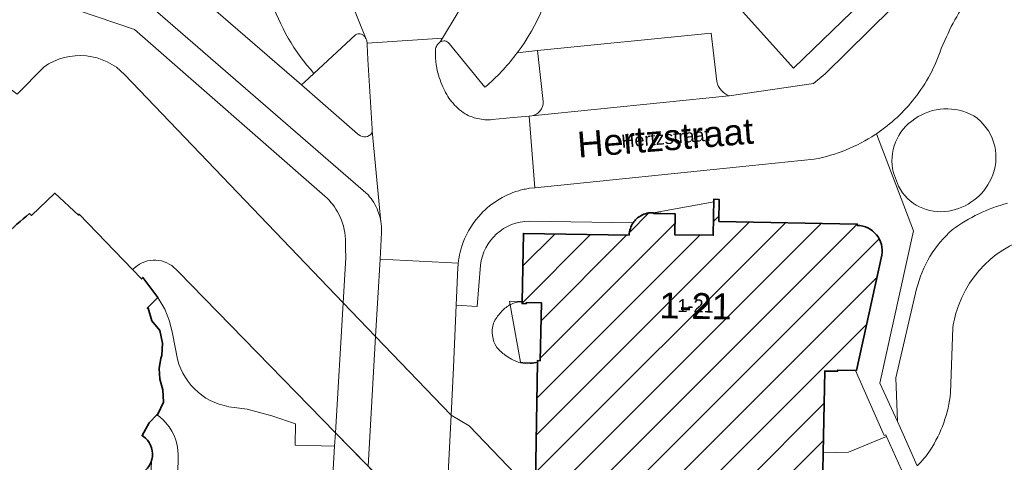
# Model space of a CAD drawing. Header units: metres. Extents: x 124322 to 125871, y 483990 to 485142.
# Tile 20 of 61: x 124596 to 124672, y 484523 to 484557. Entities that reach past the tile are written whole.
import ezdxf
from ezdxf.enums import TextEntityAlignment as Align

# ---------------------------------------------------------------- set-up
doc = ezdxf.new("R2010")
doc.units = ezdxf.units.M
for name, color, linetype, lineweight in [('00_GEO_Arcering', 252, 'Continuous', 15), ('B-RO-KW-KUNSTWERK_DEK-GV', 7, 'Continuous', 18), ('B-RO-OG-BEBOUWING-GV', 7, 'Continuous', 35), ('B-RO-OG-BEBOUWING-T18', 7, 'Continuous', 18), ('B-RO-OG-BEBOUWING-T18 @ 0.5', 7, 'Continuous', 18), ('B-RO-OG-BEBOUWING-T18 @ 1', 7, 'Continuous', 18), ('B-RO-OG-BEBOUWING_LUIFEL-GV', 7, 'Continuous', 18), ('B-RO-OG-BEBOUWING_TRAP-GV', 7, 'Continuous', 18), ('B-RO-OG-TERREIN_CULTUURSCHEIDING-GV', 7, 'Continuous', 0), ('B-RO-OG-TERREIN_ERF-GV', 7, 'Continuous', 0), ('B-RO-OG-TERREIN_ONBEGROEID-GV', 7, 'Continuous', 0), ('B-RO-OG-TOPOGRAFIE-T18', 7, 'Continuous', 18), ('B-RO-OG-TOPOGRAFIE-T18 @ 0.5', 7, 'Continuous', 18), ('B-RO-OG-TOPOGRAFIE-T18 @ 1', 7, 'Continuous', 18), ('B-RO-OG-WATER-GV', 151, 'Continuous', 13), ('B-RO-VH-VERHARDING_OPEN-GV', 7, 'Continuous', 9)]:
    doc.layers.add(name, color=color, linetype=linetype, lineweight=lineweight)
doc.styles.add('IBstijl', font='arial.ttf', dxfattribs={"height": 2})
pattern_1 = [(45, (0, 0), (-1.414213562, 1.414213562), [])]

# ---------------------------------------------------------------- blocks, each defined once
blk = doc.blocks.new('*U154')
at = {"layer": 'B-RO-OG-TOPOGRAFIE-T18 @ 0.5', "style": 'IBstijl'}
blk.add_text('Hertzstraat', height=1, rotation=4.6, dxfattribs=at).set_placement((124646.24, 484548.327), align=Align.MIDDLE)
at = {"layer": 'B-RO-OG-TOPOGRAFIE-T18 @ 1', "style": 'IBstijl'}
blk.add_text('Hertzstraat', height=2, rotation=4.6, dxfattribs=at).set_placement((124646.24, 484548.327), align=Align.MIDDLE)
blk = doc.blocks.new('*U438')
at = {"layer": 'B-RO-OG-BEBOUWING-T18 @ 0.5', "style": 'IBstijl'}
blk.add_text('1-21', height=1, rotation=-1, dxfattribs=at).set_placement((124648.574, 484535.336), align=Align.MIDDLE)
at = {"layer": 'B-RO-OG-BEBOUWING-T18 @ 1', "style": 'IBstijl'}
blk.add_text('1-21', height=2, rotation=-1, dxfattribs=at).set_placement((124648.574, 484535.336), align=Align.MIDDLE)

msp = doc.modelspace()

# ---------------------------------------------------------------- hatches: boundary and pattern name
at = {"layer": '00_GEO_Arcering'}
h = msp.add_hatch(dxfattribs=at)
h.set_pattern_fill('BEBOUWING', color=256)
h.set_pattern_definition(pattern_1)
h.paths.add_polyline_path([(124662.983, 484539.244, 0.217769), (124662.568, 484540.829, 0.220775), (124661.076, 484541.55), (124661.079, 484541.651), (124650.386, 484541.865), (124650.4, 484543.556), (124649.979, 484543.574), (124649.977, 484543.373), (124649.977, 484543.373), (124649.945, 484540.793), (124646.963, 484540.83), (124646.983, 484542.456), (124645.337, 484542.48), (124645.329, 484542.534, 0.144491), (124644.345, 484542.304, 0.11589), (124643.746, 484541.747, 0.071096), (124643.529, 484541.307, 0.07714), (124643.441, 484540.788), (124635.253, 484540.929), (124635.161, 484535.744), (124635.158, 484535.498), (124635.469, 484535.494), (124635.471, 484535.574), (124636.658, 484535.548), (124636.557, 484531.081), (124636.346, 484531.086), (124636.343, 484530.952), (124636.158, 484520.174), (124642.76, 484520.063), (124642.811, 484521.541), (124651.761, 484521.378), (124651.739, 484519.887), (124651.926, 484519.885), (124651.926, 484519.884), (124658.367, 484519.776), (124658.447, 484523.953), (124658.569, 484530.277), (124659.562, 484530.263), (124659.571, 484530.361), (124660.933, 484530.325), (124661.022, 484530.324)])
h = msp.add_hatch(dxfattribs=at)
h.set_pattern_fill('BEBOUWING', color=256)
h.set_pattern_definition(pattern_1)
h.paths.add_polyline_path([(124645.337, 484542.48), (124645.329, 484542.534)])
h.paths.add_polyline_path([(124645.337, 484542.48), (124646.983, 484542.456)])
h.paths.add_polyline_path([(124646.983, 484542.456), (124646.963, 484540.83)])
h.paths.add_polyline_path([(124649.945, 484540.793), (124646.963, 484540.83)])
h.paths.add_polyline_path([(124649.945, 484540.793), (124649.979, 484543.574)])
h.paths.add_polyline_path([(124649.979, 484543.574), (124650.4, 484543.556)])
h.paths.add_polyline_path([(124650.4, 484543.556), (124650.386, 484541.865)])
h.paths.add_polyline_path([(124661.079, 484541.651), (124650.386, 484541.865)])
h.paths.add_polyline_path([(124661.076, 484541.55), (124661.079, 484541.651)])
h = msp.add_hatch(dxfattribs=at)
h.set_pattern_fill('BEBOUWING', color=256)
h.set_pattern_definition(pattern_1)
h.paths.add_polyline_path([(124645.337, 484542.48), (124645.329, 484542.534)])
h.paths.add_polyline_path([(124645.337, 484542.48), (124646.983, 484542.456)])
h.paths.add_polyline_path([(124646.983, 484542.456), (124646.963, 484540.83)])
h.paths.add_polyline_path([(124649.945, 484540.793), (124646.963, 484540.83)])
h.paths.add_polyline_path([(124649.945, 484540.793), (124649.979, 484543.574)])
h.paths.add_polyline_path([(124649.979, 484543.574), (124650.4, 484543.556)])
h.paths.add_polyline_path([(124650.4, 484543.556), (124650.386, 484541.865)])
h.paths.add_polyline_path([(124661.079, 484541.651), (124650.386, 484541.865)])
h.paths.add_polyline_path([(124661.076, 484541.55), (124661.079, 484541.651)])
h = msp.add_hatch(dxfattribs=at)
h.set_pattern_fill('BEBOUWING', color=256)
h.set_pattern_definition(pattern_1)
h.paths.add_polyline_path([(124645.337, 484542.48), (124645.329, 484542.534)])
h.paths.add_polyline_path([(124645.337, 484542.48), (124646.983, 484542.456)])
h.paths.add_polyline_path([(124646.983, 484542.456), (124646.963, 484540.83)])
h.paths.add_polyline_path([(124649.945, 484540.793), (124646.963, 484540.83)])
h.paths.add_polyline_path([(124649.945, 484540.793), (124649.979, 484543.574)])
h.paths.add_polyline_path([(124649.979, 484543.574), (124650.4, 484543.556)])
h.paths.add_polyline_path([(124650.4, 484543.556), (124650.386, 484541.865)])
h.paths.add_polyline_path([(124661.079, 484541.651), (124650.386, 484541.865)])
h.paths.add_polyline_path([(124661.076, 484541.55), (124661.079, 484541.651)])
h = msp.add_hatch(dxfattribs=at)
h.set_pattern_fill('BEBOUWING', color=256)
h.set_pattern_definition(pattern_1)
h.paths.add_polyline_path([(124661.079, 484541.651), (124661.076, 484541.55)])
h.paths.add_polyline_path([(124661.079, 484541.651), (124650.386, 484541.865)])
h.paths.add_polyline_path([(124650.386, 484541.865), (124650.4, 484543.556)])
h.paths.add_polyline_path([(124649.979, 484543.574), (124650.4, 484543.556)])
h.paths.add_polyline_path([(124649.979, 484543.574), (124649.945, 484540.793)])
h.paths.add_polyline_path([(124649.945, 484540.793), (124646.963, 484540.83)])
h.paths.add_polyline_path([(124646.963, 484540.83), (124646.983, 484542.456)])
h.paths.add_polyline_path([(124645.337, 484542.48), (124646.983, 484542.456)])
h.paths.add_polyline_path([(124645.329, 484542.534), (124645.337, 484542.48)])
h = msp.add_hatch(dxfattribs=at)
h.set_pattern_fill('BEBOUWING', color=256)
h.set_pattern_definition(pattern_1)
h.paths.add_polyline_path([(124661.079, 484541.651), (124661.076, 484541.55)])
h.paths.add_polyline_path([(124661.079, 484541.651), (124650.386, 484541.865)])
h.paths.add_polyline_path([(124650.386, 484541.865), (124650.4, 484543.556)])
h.paths.add_polyline_path([(124649.979, 484543.574), (124650.4, 484543.556)])
h.paths.add_polyline_path([(124649.979, 484543.574), (124649.945, 484540.793)])
h.paths.add_polyline_path([(124649.945, 484540.793), (124646.963, 484540.83)])
h.paths.add_polyline_path([(124646.963, 484540.83), (124646.983, 484542.456)])
h.paths.add_polyline_path([(124645.337, 484542.48), (124646.983, 484542.456)])
h.paths.add_polyline_path([(124645.329, 484542.534), (124645.337, 484542.48)])
h = msp.add_hatch(dxfattribs=at)
h.set_pattern_fill('BEBOUWING', color=256)
h.set_pattern_definition(pattern_1)
h.paths.add_polyline_path([(124645.337, 484542.48), (124645.329, 484542.534)])
h.paths.add_polyline_path([(124645.337, 484542.48), (124646.983, 484542.456)])
h.paths.add_polyline_path([(124646.983, 484542.456), (124646.963, 484540.83)])
h.paths.add_polyline_path([(124649.945, 484540.793), (124646.963, 484540.83)])
h.paths.add_polyline_path([(124649.945, 484540.793), (124649.979, 484543.574)])
h.paths.add_polyline_path([(124649.979, 484543.574), (124650.4, 484543.556)])
h.paths.add_polyline_path([(124650.4, 484543.556), (124650.386, 484541.865)])
h.paths.add_polyline_path([(124661.079, 484541.651), (124650.386, 484541.865)])
h.paths.add_polyline_path([(124661.076, 484541.55), (124661.079, 484541.651)])
h = msp.add_hatch(dxfattribs=at)
h.set_pattern_fill('BEBOUWING', color=256)
h.set_pattern_definition(pattern_1)
h.paths.add_polyline_path([(124661.079, 484541.651), (124661.076, 484541.55)])
h.paths.add_polyline_path([(124661.079, 484541.651), (124650.386, 484541.865)])
h.paths.add_polyline_path([(124650.386, 484541.865), (124650.4, 484543.556)])
h.paths.add_polyline_path([(124649.979, 484543.574), (124650.4, 484543.556)])
h.paths.add_polyline_path([(124649.979, 484543.574), (124649.945, 484540.793)])
h.paths.add_polyline_path([(124649.945, 484540.793), (124646.963, 484540.83)])
h.paths.add_polyline_path([(124646.963, 484540.83), (124646.983, 484542.456)])
h.paths.add_polyline_path([(124645.337, 484542.48), (124646.983, 484542.456)])
h.paths.add_polyline_path([(124645.329, 484542.534), (124645.337, 484542.48)])
h = msp.add_hatch(dxfattribs=at)
h.set_pattern_fill('BEBOUWING', color=256)
h.set_pattern_definition(pattern_1)
h.paths.add_polyline_path([(124661.079, 484541.651), (124661.076, 484541.55)])
h.paths.add_polyline_path([(124661.079, 484541.651), (124650.386, 484541.865)])
h.paths.add_polyline_path([(124650.386, 484541.865), (124650.4, 484543.556)])
h.paths.add_polyline_path([(124649.979, 484543.574), (124650.4, 484543.556)])
h.paths.add_polyline_path([(124649.979, 484543.574), (124649.945, 484540.793)])
h.paths.add_polyline_path([(124649.945, 484540.793), (124646.963, 484540.83)])
h.paths.add_polyline_path([(124646.963, 484540.83), (124646.983, 484542.456)])
h.paths.add_polyline_path([(124645.337, 484542.48), (124646.983, 484542.456)])
h.paths.add_polyline_path([(124645.329, 484542.534), (124645.337, 484542.48)])
h = msp.add_hatch(dxfattribs=at)
h.set_pattern_fill('BEBOUWING', color=256)
h.set_pattern_definition(pattern_1)
h.paths.add_polyline_path([(124660.933, 484530.325), (124661.022, 484530.324)])
h.paths.add_polyline_path([(124662.983, 484539.244), (124661.022, 484530.324)])
h = msp.add_hatch(dxfattribs=at)
h.set_pattern_fill('BEBOUWING', color=256)
h.set_pattern_definition(pattern_1)
h.paths.add_polyline_path([(124662.983, 484539.244), (124661.022, 484530.324)])
h.paths.add_polyline_path([(124660.933, 484530.325), (124661.022, 484530.324)])

# ---------------------------------------------------------------- linework, layer by layer
at = {"layer": 'B-RO-KW-KUNSTWERK_DEK-GV'}
msp.add_lwpolyline([(124623.823, 484532.951), (124621.313, 484535.568), (124620.715, 484525.512), (124629.165, 484516.858), (124629.668, 484526.856)], close=True, dxfattribs=at)
at = {"layer": 'B-RO-OG-BEBOUWING-GV'}
for points in [[(124606.021, 484525.089), (124605.877, 484525.208), (124605.757, 484525.288), (124606.305, 484526.264), (124606.91, 484526.89), (124606.968, 484526.95), (124607.427, 484527.864), (124607.379, 484528.82), (124607.146, 484529.66), (124607.089, 484530.482), (124607.202, 484531.269), (124607.278, 484531.483), (124607.337, 484532.448), (124607.145, 484533.42), (124606.521, 484534.178), (124606.233, 484535.157), (124606.166, 484535.137), (124606.991, 484535.977), (124605.819, 484537.531), (124605.725, 484537.415), (124605.024, 484538.144), (124600.899, 484542.416), (124600.837, 484542.349), (124599.008, 484544.044), (124597.212, 484542.32), (124597.062, 484542.479)], [(124661.076, 484541.55), (124661.079, 484541.651), (124650.386, 484541.865), (124650.4, 484543.556), (124649.979, 484543.574), (124649.945, 484540.793), (124646.963, 484540.83), (124646.983, 484542.456), (124645.337, 484542.48), (124645.329, 484542.534)], [(124643.441, 484540.788), (124635.253, 484540.929), (124635.159, 484535.645), (124635.158, 484535.498), (124635.469, 484535.494), (124635.471, 484535.574), (124636.658, 484535.548), (124636.557, 484531.081), (124636.346, 484531.086), (124636.343, 484530.952), (124636.158, 484520.174), (124642.76, 484520.063), (124642.811, 484521.541), (124651.761, 484521.378), (124651.739, 484519.887), (124658.367, 484519.776), (124658.447, 484523.953), (124658.569, 484530.277), (124659.562, 484530.263), (124659.571, 484530.361), (124660.933, 484530.325), (124661.022, 484530.324), (124662.983, 484539.244)], [(124606.495, 484523.351), (124606.521, 484523.445)]]:
    msp.add_lwpolyline(points, dxfattribs=at)
for points in [[(124597.062, 484542.479, 0.045904), (124593.396, 484538.869)], [(124644.345, 484542.304, 0.11589), (124643.746, 484541.747)], [(124645.329, 484542.534, 0.144491), (124644.345, 484542.304)], [(124643.529, 484541.307, 0.07714), (124643.441, 484540.788)], [(124643.746, 484541.747, 0.071096), (124643.529, 484541.307)], [(124662.568, 484540.829, 0.220775), (124661.076, 484541.55)], [(124662.983, 484539.244, 0.217769), (124662.568, 484540.829)], [(124606.521, 484523.445, 0.275029), (124606.021, 484525.089)], [(124606.03, 484522.614, 0.131492), (124606.495, 484523.351)]]:
    msp.add_lwpolyline(points, format="xyb", dxfattribs=at)
at = {"layer": 'B-RO-OG-BEBOUWING_LUIFEL-GV'}
for points in [[(124649.977, 484543.373), (124645.329, 484542.534), (124646.983, 484542.456), (124646.963, 484540.83), (124649.945, 484540.793)], [(124635.16, 484535.676), (124634.176, 484535.691), (124635.04, 484530.96), (124636.343, 484530.952), (124636.346, 484531.086), (124636.557, 484531.081), (124636.658, 484535.548), (124635.471, 484535.574), (124635.469, 484535.494), (124635.158, 484535.498)]]:
    msp.add_lwpolyline(points, close=True, dxfattribs=at)
at = {"layer": 'B-RO-OG-BEBOUWING_TRAP-GV'}
for points in [[(124606.91, 484526.89), (124606.305, 484526.264), (124605.757, 484525.288), (124605.877, 484525.208), (124606.021, 484525.089)], [(124606.521, 484523.445), (124606.495, 484523.351), (124606.376, 484520.802), (124608.496, 484520.748), (124608.556, 484523.759)]]:
    msp.add_lwpolyline(points, dxfattribs=at)
for points in [[(124607.329, 484526.56, 0.033382), (124606.91, 484526.89)], [(124608.556, 484523.759, 0.212235), (124607.329, 484526.56)], [(124606.021, 484525.089, -0.275029), (124606.521, 484523.445)]]:
    msp.add_lwpolyline(points, format="xyb", dxfattribs=at)
at = {"layer": 'B-RO-OG-TERREIN_CULTUURSCHEIDING-GV'}
for points in [[(124669.079, 484558.203, 0.041614), (124667.987, 484556.142)], [(124667.575, 484555.234, -0.08583), (124665.52, 484551.397)], [(124665.52, 484551.397, -0.079187), (124662.572, 484548.65)], [(124665.542, 484549.809, -0.287405), (124670.093, 484550.028)], [(124663.875, 484545.623, -0.319475), (124665.542, 484549.809)], [(124670.35, 484549.842, -0.349328), (124671.434, 484545.162)], [(124671.434, 484545.162, -0.252254), (124668.127, 484542.661)], [(124668.127, 484542.661, -0.326159), (124664.276, 484544.577)], [(124668.447, 484541.226, -0.093376), (124672.692, 484543.264)], [(124665.675, 484536.632, -0.155931), (124668.447, 484541.226)]]:
    msp.add_lwpolyline(points, format="xyb", dxfattribs=at)
for points in [[(124667.987, 484556.142), (124667.575, 484555.234)], [(124670.093, 484550.028), (124670.35, 484549.842)], [(124662.572, 484548.65), (124665.421, 484541.124), (124662.816, 484529.345), (124664.196, 484526.372), (124664.073, 484529.76), (124665.675, 484536.632)], [(124664.276, 484544.577), (124663.875, 484545.623)]]:
    msp.add_lwpolyline(points, dxfattribs=at)
at = {"layer": 'B-RO-OG-TERREIN_ERF-GV'}
for points in [[(124643.749, 484593.105), (124643.635, 484593.224), (124630.299, 484580.463), (124652.23, 484558.07), (124656.147, 484553.731), (124662.167, 484559.561), (124659.732, 484562.075), (124663.324, 484565.554), (124665.759, 484563.04), (124669.565, 484566.726), (124667.13, 484569.24), (124654.67, 484581.67)], [(124660.933, 484530.325), (124659.571, 484530.361), (124659.562, 484530.263), (124658.569, 484530.277), (124658.447, 484523.953), (124660.393, 484523.996), (124663.341, 484525.226), (124663.288, 484525.344), (124663.17, 484525.299)]]:
    msp.add_lwpolyline(points, close=True, dxfattribs=at)
for points in [[(124634.193, 484535.397, 0.08378), (124633.519, 484534.82)], [(124635.159, 484535.645, 0.11698), (124634.227, 484535.414)], [(124633.519, 484534.82, 0.100514), (124632.949, 484533.983)], [(124632.949, 484533.983, 0.230361), (124633.201, 484532.116)], [(124633.201, 484532.116, 0.08218), (124633.849, 484531.522)], [(124633.849, 484531.522, 0.025213), (124634.324, 484531.211)], [(124634.324, 484531.211, 0.147804), (124635.784, 484530.854)], [(124635.784, 484530.854, 0.074887), (124636.343, 484530.952)]]:
    msp.add_lwpolyline(points, format="xyb", dxfattribs=at)
for points in [[(124634.227, 484535.414), (124634.193, 484535.397)], [(124636.343, 484530.952), (124636.346, 484531.086), (124636.557, 484531.081), (124636.658, 484535.548), (124635.471, 484535.574), (124635.469, 484535.494), (124635.158, 484535.498), (124635.159, 484535.645)]]:
    msp.add_lwpolyline(points, dxfattribs=at)
at = {"layer": 'B-RO-OG-TERREIN_ONBEGROEID-GV'}
for points in [[(124670.093, 484550.028, 0.287405), (124665.542, 484549.809)], [(124665.542, 484549.809, 0.319475), (124663.875, 484545.623)], [(124671.434, 484545.162, 0.349328), (124670.35, 484549.842)], [(124668.127, 484542.661, 0.252254), (124671.434, 484545.162)], [(124664.276, 484544.577, 0.326159), (124668.127, 484542.661)]]:
    msp.add_lwpolyline(points, format="xyb", dxfattribs=at)
for points in [[(124670.35, 484549.842), (124670.093, 484550.028)], [(124663.875, 484545.623), (124664.276, 484544.577)]]:
    msp.add_lwpolyline(points, dxfattribs=at)
at = {"layer": 'B-RO-OG-WATER-GV'}
for points in [[(124601.468, 484554.672, 0.182818), (124598.165, 484553.81)], [(124604.409, 484553.24, 0.174868), (124601.468, 484554.672)], [(124593.396, 484538.869, -0.045904), (124597.062, 484542.479)], [(124676.38, 484541.011, 0.292062), (124668.933, 484535.403)], [(124605.38, 484538.426, -0.402887), (124608.542, 484537.978)], [(124668.933, 484535.403, 0.052821), (124668.465, 484533.627)], [(124668.298, 484528.591, -0.11856), (124666.714, 484524.151)], [(124666.714, 484524.151, -0.0513), (124665.727, 484522.956)]]:
    msp.add_lwpolyline(points, format="xyb", dxfattribs=at)
for points in [[(124598.165, 484553.81), (124596.093, 484551.708), (124595.441, 484552.218), (124564.234, 484521.985), (124568.019, 484518.064), (124571.529, 484521.457), (124571.646, 484521.324), (124586.332, 484521.575), (124586.165, 484523.969), (124586.22, 484524.64), (124586.483, 484527.841), (124586.308, 484527.888), (124586.323, 484527.979)], [(124623.823, 484532.951), (124621.313, 484535.568), (124604.409, 484553.24)], [(124597.062, 484542.479), (124597.212, 484542.32), (124599.008, 484544.044), (124600.837, 484542.349), (124600.899, 484542.416), (124605.024, 484538.144), (124605.38, 484538.426)], [(124608.542, 484537.978), (124620.715, 484525.512), (124623.24, 484522.926), (124629.165, 484516.858), (124633.733, 484512.161), (124645.291, 484500.281)], [(124668.465, 484533.627), (124668.298, 484528.591)], [(124647.018, 484499.297), (124647.053, 484516.907), (124638.278, 484517.06), (124634.614, 484520.979), (124634.639, 484522.292), (124631.055, 484526.05), (124629.668, 484526.856), (124623.823, 484532.951)]]:
    msp.add_lwpolyline(points, dxfattribs=at)
at = {"layer": 'B-RO-VH-VERHARDING_OPEN-GV'}
for points in [[(124679.908, 484574.389), (124675.893, 484570.863), (124672.26, 484566.786), (124658.602, 484553.282), (124657.688, 484552.527), (124651.18, 484551.568), (124651.147, 484551.582), (124635.916, 484550.037), (124635.71, 484550.017), (124636.132, 484544.468), (124652.722, 484546.153), (124657.758, 484546.68)], [(124623.1, 484555.96), (124620.671, 484561.996), (124620.384, 484565.872), (124621.03, 484569.963), (124622.98, 484572.509)], [(124622.98, 484572.509), (124621.03, 484569.963), (124620.384, 484565.872), (124620.671, 484561.996), (124623.1, 484555.96), (124623.123, 484555.903)], [(124623.171, 484555.645), (124628.999, 484556.035), (124630.217, 484558.049), (124630.863, 484561.566), (124630.791, 484567.954), (124629.611, 484572.616)], [(124629.611, 484572.616), (124630.791, 484567.954), (124630.863, 484561.566), (124630.217, 484558.049), (124628.999, 484556.035), (124628.83, 484555.756)], [(124598.606, 484561.443), (124596.183, 484562.548), (124594.585, 484560.802), (124598.612, 484558.982), (124599.327, 484558.704), (124605.173, 484556.706), (124619.909, 484543.814)], [(124622.436, 484548.641), (124618.094, 484552.42), (124608.811, 484560.49)], [(124623.247, 484543.909), (124606.606, 484558.37)], [(124606.606, 484558.37), (124623.247, 484543.909)], [(124622.384, 484556.35), (124622.273, 484556.291), (124619.059, 484553.315), (124618.326, 484552.635), (124618.094, 484552.42), (124622.436, 484548.641)], [(124619.059, 484553.315), (124622.273, 484556.291), (124622.384, 484556.35)], [(124650.214, 484552.679), (124649.783, 484556.443), (124636.342, 484555.078)], [(124623.123, 484555.903), (124623.1, 484555.96)], [(124628.775, 484555.715), (124628.802, 484555.736), (124628.83, 484555.756), (124628.999, 484556.035), (124623.171, 484555.645)], [(124628.83, 484555.756), (124628.802, 484555.736), (124628.775, 484555.715)], [(124632.469, 484552.408), (124632.28, 484552.252), (124629.508, 484555.642)], [(124629.508, 484555.642), (124632.28, 484552.252), (124632.469, 484552.408)], [(124667.575, 484555.234), (124667.987, 484556.142)], [(124623.163, 484555.516), (124623.22, 484554.396), (124623.557, 484549.02)], [(124623.22, 484554.396), (124623.163, 484555.516)], [(124628.449, 484555.021), (124628.446, 484554.745)], [(124628.446, 484554.745), (124628.449, 484555.021)], [(124636.342, 484555.078), (124634.786, 484554.92)], [(124636.342, 484555.078), (124636.793, 484551.143)], [(124636.793, 484551.143), (124636.342, 484555.078)], [(124623.557, 484549.02), (124623.22, 484554.396)], [(124635.916, 484550.037), (124651.147, 484551.582)], [(124632.85, 484549.741), (124634.466, 484549.895), (124635.71, 484550.017), (124635.916, 484550.037)], [(124635.71, 484550.017), (124634.466, 484549.895), (124632.85, 484549.741)], [(124635.74, 484544.428), (124636.132, 484544.468), (124635.71, 484550.017)], [(124623.57, 484548.87), (124624.235, 484541.834)], [(124624.235, 484541.834), (124623.57, 484548.87)], [(124665.727, 484522.956), (124664.434, 484525.86), (124664.196, 484526.372), (124662.816, 484529.345), (124665.421, 484541.124), (124662.572, 484548.65), (124662.477, 484548.585)], [(124662.477, 484548.585), (124662.572, 484548.65)], [(124657.758, 484546.68), (124652.722, 484546.153), (124636.132, 484544.468), (124635.74, 484544.428)], [(124645.329, 484542.534), (124645.337, 484542.48), (124646.983, 484542.456), (124646.963, 484540.83), (124649.945, 484540.793), (124649.979, 484543.574), (124650.4, 484543.556), (124650.386, 484541.865), (124661.079, 484541.651), (124661.076, 484541.55)], [(124635.718, 484541.889), (124643.746, 484541.747)], [(124621.484, 484540.496), (124621.504, 484539.757), (124621.522, 484539.081), (124621.313, 484535.568), (124623.823, 484532.951), (124624.171, 484538.94), (124624.291, 484541.003)], [(124624.291, 484541.003), (124624.171, 484538.94), (124630.22, 484538.625)], [(124630.22, 484538.625), (124624.171, 484538.94), (124623.823, 484532.951), (124629.668, 484526.856), (124629.854, 484530.563), (124630.066, 484535.391)], [(124662.983, 484539.244), (124661.022, 484530.324), (124660.933, 484530.325)], [(124630.193, 484538.287), (124630.066, 484535.391), (124631.687, 484535.28), (124631.94, 484538.476)], [(124630.066, 484535.391), (124630.193, 484538.287)], [(124608.503, 484531.195), (124608.12, 484533.183), (124607.872, 484534.152), (124607.529, 484535.07), (124606.991, 484535.977), (124606.166, 484535.137), (124606.233, 484535.157), (124606.521, 484534.178), (124607.145, 484533.42), (124607.337, 484532.448), (124607.278, 484531.483), (124607.202, 484531.269), (124607.089, 484530.482), (124607.146, 484529.66), (124607.379, 484528.82), (124607.427, 484527.864), (124606.968, 484526.95), (124606.91, 484526.89), (124606.305, 484526.264), (124605.757, 484525.288), (124605.877, 484525.208), (124606.021, 484525.089)], [(124660.933, 484530.325), (124663.17, 484525.299), (124663.288, 484525.344), (124663.341, 484525.226), (124664.729, 484522.126)], [(124613.319, 484510.779), (124614.761, 484512.182), (124620.274, 484517.502), (124620.492, 484521.771), (124620.652, 484524.456), (124617.607, 484524.533), (124617.618, 484526.198), (124615.808, 484526.82), (124613.886, 484527.34), (124612.872, 484527.472)], [(124623.24, 484522.926), (124620.715, 484525.512), (124620.652, 484524.456), (124620.492, 484521.771), (124620.274, 484517.502), (124614.761, 484512.182), (124613.319, 484510.779), (124616.983, 484506.983), (124618.049, 484507.586), (124622.785, 484512.158)], [(124606.521, 484523.445), (124606.495, 484523.351)]]:
    msp.add_lwpolyline(points, dxfattribs=at)
for points in [[(124634.786, 484554.92, 0.248738), (124637.07, 484569.896)], [(124615.705, 484559.121, 0.10744), (124619.059, 484553.315)], [(124667.987, 484556.142, -0.041614), (124669.079, 484558.203)], [(124622.384, 484556.35, -0.13459), (124622.636, 484556.372)], [(124622.636, 484556.372, 0.13459), (124622.384, 484556.35)], [(124622.636, 484556.372, -0.105875), (124622.827, 484556.292)], [(124622.827, 484556.292, 0.105875), (124622.636, 484556.372)], [(124622.827, 484556.292, -0.06867), (124622.986, 484556.144)], [(124622.986, 484556.144, 0.06867), (124622.827, 484556.292)], [(124622.986, 484556.144, -0.066593), (124623.1, 484555.96)], [(124623.1, 484555.96, 0.066593), (124622.986, 484556.144)], [(124623.123, 484555.903, -0.083587), (124623.171, 484555.645)], [(124623.171, 484555.645, 0.083587), (124623.123, 484555.903)], [(124623.171, 484555.645, -0.030413), (124623.163, 484555.516)], [(124623.163, 484555.516, 0.030413), (124623.171, 484555.645)], [(124628.725, 484555.668, 0.098462), (124628.53, 484555.408)], [(124628.53, 484555.408, -0.098462), (124628.725, 484555.668)], [(124628.775, 484555.715, 0.030584), (124628.725, 484555.668)], [(124628.725, 484555.668, -0.030584), (124628.775, 484555.715)], [(124629.183, 484555.829, 0.178454), (124628.83, 484555.756)], [(124628.83, 484555.756, -0.178454), (124629.183, 484555.829)], [(124629.508, 484555.642, 0.187561), (124629.183, 484555.829)], [(124629.183, 484555.829, -0.187561), (124629.508, 484555.642)], [(124628.53, 484555.408, 0.121014), (124628.449, 484555.021)], [(124628.449, 484555.021, -0.121014), (124628.53, 484555.408)], [(124634.786, 484554.92, -0.026118), (124633.694, 484553.603)], [(124633.694, 484553.603, 0.026118), (124634.786, 484554.92)], [(124665.52, 484551.397, 0.08583), (124667.575, 484555.234)], [(124628.446, 484554.745, 0.042594), (124628.549, 484553.734)], [(124628.549, 484553.734, -0.042594), (124628.446, 484554.745)], [(124628.549, 484553.734, 0.066117), (124629.033, 484552.277)], [(124629.033, 484552.277, -0.066117), (124628.549, 484553.734)], [(124633.694, 484553.603, -0.026452), (124632.469, 484552.408)], [(124632.469, 484552.408, 0.026452), (124633.694, 484553.603)], [(124650.583, 484551.984, -0.12447), (124650.214, 484552.679)], [(124629.033, 484552.277, 0.074664), (124629.7, 484551.137)], [(124629.7, 484551.137, -0.074664), (124629.033, 484552.277)], [(124651.147, 484551.582, -0.109769), (124650.583, 484551.984)], [(124629.7, 484551.137, 0.079081), (124630.749, 484550.188)], [(124630.749, 484550.188, -0.079081), (124629.7, 484551.137)], [(124636.793, 484551.143, -0.184431), (124636.537, 484550.406)], [(124636.537, 484550.406, 0.184431), (124636.793, 484551.143)], [(124662.572, 484548.65, 0.079187), (124665.52, 484551.397)], [(124636.537, 484550.406, -0.169513), (124635.916, 484550.037)], [(124635.916, 484550.037, 0.169513), (124636.537, 484550.406)], [(124630.749, 484550.188, 0.069642), (124631.708, 484549.821)], [(124631.708, 484549.821, -0.069642), (124630.749, 484550.188)], [(124631.708, 484549.821, 0.078791), (124632.85, 484549.741)], [(124632.85, 484549.741, -0.078791), (124631.708, 484549.821)], [(124623.45, 484548.588, 0.099364), (124623.544, 484548.747)], [(124623.544, 484548.747, -0.099364), (124623.45, 484548.588)], [(124623.544, 484548.747, 0.063906), (124623.57, 484548.87)], [(124623.57, 484548.87, -0.063906), (124623.544, 484548.747)], [(124623.557, 484549.02, -0.054083), (124623.569, 484548.945)], [(124623.569, 484548.945, 0.054083), (124623.557, 484549.02)], [(124623.569, 484548.945, -0.040177), (124623.57, 484548.87)], [(124623.57, 484548.87, 0.040177), (124623.569, 484548.945)], [(124622.436, 484548.641, 0.185299), (124622.907, 484548.412)], [(124622.907, 484548.412, -0.185299), (124622.436, 484548.641)], [(124622.907, 484548.412, 0.202225), (124623.45, 484548.588)], [(124623.45, 484548.588, -0.202225), (124622.907, 484548.412)], [(124662.477, 484548.585, -0.050031), (124660.213, 484547.396)], [(124660.213, 484547.396, 0.050031), (124662.477, 484548.585)], [(124660.213, 484547.396, -0.049631), (124657.758, 484546.68)], [(124657.758, 484546.68, 0.049631), (124660.213, 484547.396)], [(124634.896, 484544.239, 0.142834), (124631.8, 484542.253)], [(124631.8, 484542.253, -0.142834), (124634.896, 484544.239)], [(124635.315, 484544.347, 0.014005), (124634.896, 484544.239)], [(124634.896, 484544.239, -0.014005), (124635.315, 484544.347)], [(124635.74, 484544.428, 0.016326), (124635.315, 484544.347)], [(124635.315, 484544.347, -0.016326), (124635.74, 484544.428)], [(124619.909, 484543.814, -0.091539), (124620.973, 484542.419)], [(124624.006, 484542.664, 0.087746), (124623.247, 484543.909)], [(124623.247, 484543.909, -0.087746), (124624.006, 484542.664)], [(124624.235, 484541.834, 0.051849), (124624.006, 484542.664)], [(124624.006, 484542.664, -0.051849), (124624.235, 484541.834)], [(124620.973, 484542.419, -0.104471), (124621.484, 484540.496)], [(124631.8, 484542.253, 0.10499), (124630.473, 484539.864)], [(124630.473, 484539.864, -0.10499), (124631.8, 484542.253)], [(124631.94, 484538.476, -0.37657), (124635.718, 484541.889)], [(124643.746, 484541.747, -0.11589), (124644.345, 484542.304)], [(124644.345, 484542.304, -0.144491), (124645.329, 484542.534)], [(124624.235, 484541.834, -0.026767), (124624.284, 484541.42)], [(124624.284, 484541.42, 0.026767), (124624.235, 484541.834)], [(124624.284, 484541.42, -0.026412), (124624.291, 484541.003)], [(124624.291, 484541.003, 0.026412), (124624.284, 484541.42)], [(124661.076, 484541.55, -0.220775), (124662.568, 484540.829)], [(124662.568, 484540.829, -0.217769), (124662.983, 484539.244)], [(124630.473, 484539.864, 0.030832), (124630.285, 484539.084)], [(124630.285, 484539.084, -0.030832), (124630.473, 484539.864)], [(124630.285, 484539.084, 0.016323), (124630.22, 484538.625)], [(124630.22, 484538.625, -0.016323), (124630.285, 484539.084)], [(124630.22, 484538.625, 0.014699), (124630.193, 484538.287)], [(124630.193, 484538.287, -0.014699), (124630.22, 484538.625)], [(124612.872, 484527.472, -0.318078), (124608.503, 484531.195)], [(124606.021, 484525.089, -0.275029), (124606.521, 484523.445)], [(124606.495, 484523.351, -0.131492), (124606.03, 484522.614)]]:
    msp.add_lwpolyline(points, format="xyb", dxfattribs=at)
for points in [[(124623.823, 484532.951), (124621.313, 484535.568), (124620.715, 484525.512), (124623.24, 484522.926)], [(124623.823, 484532.951), (124623.24, 484522.926), (124629.165, 484516.858), (124629.668, 484526.856)]]:
    msp.add_lwpolyline(points, close=True, dxfattribs=at)

# ---------------------------------------------------------------- block references
at = {"layer": 'B-RO-OG-BEBOUWING-T18'}
msp.add_blockref('*U438', (0, 0), dxfattribs=at)
at = {"layer": 'B-RO-OG-TOPOGRAFIE-T18'}
msp.add_blockref('*U154', (0, 0), dxfattribs=at)

doc.saveas('drawing.dxf')
